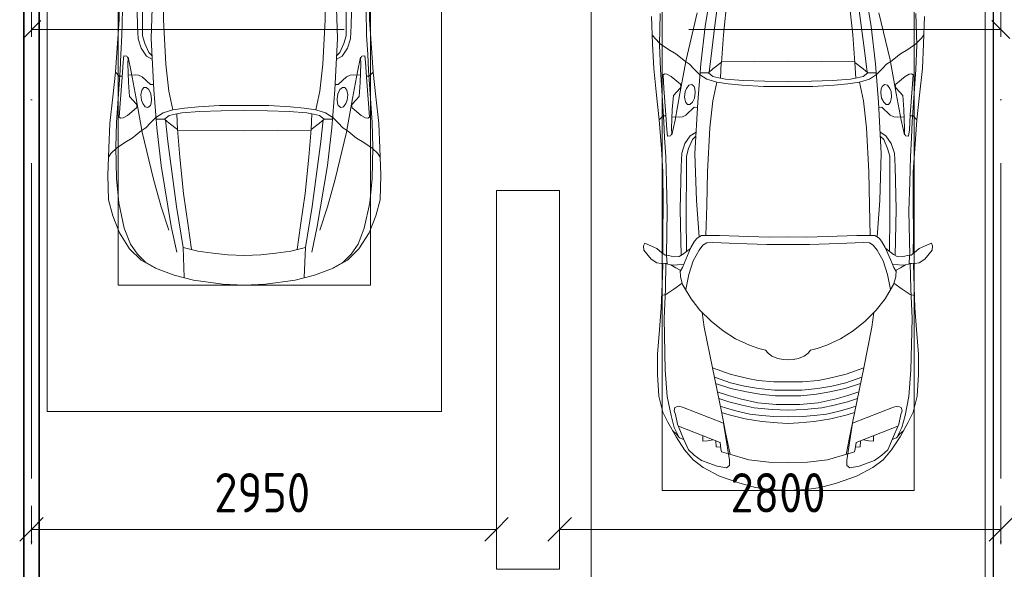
# Model space of a CAD drawing. Header units: millimetres. Extents: x -32229 to 192519, y -13689 to 125138.
# Tile 62 of 183: x 15810 to 22057, y 81350 to 84833. Entities that reach past the tile are written whole.
import ezdxf

# ---------------------------------------------------------------- set-up
doc = ezdxf.new("R2010")
doc.units = ezdxf.units.MM
doc.linetypes.add('ADSK_Осевая', pattern=[2800, 2000, -400, 0, -400])
for name, color, linetype, lineweight in [('A-____-____-DIMS', 7, 'Continuous', 9), ('A-____-____-DIMS-200', 7, 'Continuous', 9), ('A-DETL-GENF-OTLN', 7, 'Continuous', 18), ('C-PRKG-____-OTLN', 7, 'Continuous', 18), ('E-CABL-TRAY-CNTR', 7, 'ADSK_Осевая', 18), ('E-CABL-TRAY-OTLN', 7, 'Continuous', 18), ('S-COLS-____-MCUT', 7, 'Continuous', 40)]:
    doc.layers.add(name, color=color, linetype=linetype, lineweight=lineweight)
doc.layers.add('A-DETL-____-OTLN', color=7, linetype='Continuous', lineweight=9, true_color=0x00a600)
doc.styles.add('GOST Common_4', font='GOST_Common.ttf', dxfattribs={"width": 0.9, "height": 250})
doc.dimstyles.new('ГОСТ_2_5_мм2', dxfattribs={"dimscale": 304.8, "dimtxt": 251.428749, "dimasz": 0.492126, "dimexe": 0.492126, "dimexo": 0.656168, "dimgap": 0.098425, "dimtad": 1, "dimdec": 0, "dimdsep": 46, "dimtxsty": 'GOST Common_4', "dimblk1": 'OBLIQUE', "dimblk2": 'OBLIQUE', "dimsah": 1, "dimcen": 0.09, "dimazin": 2, "dimtfac": 1, "dimtdec": 4, "dimtix": 1, "dimtmove": 0, "dimatfit": 3, "dimfxl": 1, "dimtvp": 1, "dimtolj": 1, "dimtzin": 0, "dimarcsym": 2})

# ---------------------------------------------------------------- blocks, each defined once
blk = doc.blocks.new('АР_Машиноместо - 4900x2400_М__5300х2500_-V32--01 ЭЛ')
at = {"layer": 'A-DETL-GENF-OTLN', "color": 253, "lineweight": 13, "true_color": 0xaaaaaa}
for p, q in [((604.4, -2850.8), (603.5, -2534.3)), ((1895.6, -2850.8), (1896.5, -2534.3)), ((456.1, -2818.3), (456.8, -2613.6)), ((2043.9, -2818.3), (2043.2, -2613.6)), ((667.8, -2638.3), (659.3, -2936)), ((1832.2, -2638.3), (1840.7, -2936)), ((446, -2964.8), (456.1, -2818.3)), ((604.4, -2919.4), (604.4, -2850.8)), ((1895.6, -2919.4), (1895.6, -2850.8)), ((2054, -2964.8), (2043.9, -2818.3)), ((618.7, -2966.7), (604.4, -2919.4)), ((659.3, -2936), (676.4, -3260.1)), ((1840.7, -2936), (1823.6, -3260.1)), ((1881.3, -2966.7), (1895.6, -2919.4)), ((432.8, -3149.3), (446, -2964.8)), ((643.6, -3024.6), (618.7, -2966.7)), ((1856.4, -3024.6), (1881.3, -2966.7)), ((2067.2, -3149.3), (2054, -2964.8)), ((485.6, -3046.1), (480.8, -3085)), ((504.5, -3046.6), (485.6, -3046.1)), ((512.2, -3061.4), (504.5, -3046.6)), ((665.1, -3046.1), (643.6, -3024.6)), ((1834.9, -3046.1), (1856.4, -3024.6)), ((1987.8, -3061.4), (1995.5, -3046.6)), ((1995.5, -3046.6), (2014.4, -3046.1)), ((2014.4, -3046.1), (2019.2, -3085)), ((480.8, -3085), (474.8, -3179.9)), ((510.9, -3094.6), (512.2, -3061.4)), ((515.3, -3213.7), (510.9, -3094.6)), ((1984.7, -3213.7), (1989.1, -3094.6)), ((1989.1, -3094.6), (1987.8, -3061.4)), ((2019.2, -3085), (2025.2, -3179.9)), ((415.7, -3305.9), (432.8, -3149.3)), ((456.9, -3174.2), (432.9, -3148.3)), ((475.2, -3173.5), (456.9, -3174.2)), ((474.8, -3179.9), (462.2, -3347.3)), ((558.4, -3165.4), (513.6, -3168)), ((579.5, -3167.7), (558.4, -3165.4)), ((601.7, -3179.4), (579.5, -3167.7)), ((654.5, -3228.1), (601.7, -3179.4)), ((1845.5, -3228.1), (1898.3, -3179.4)), ((1898.3, -3179.4), (1920.5, -3167.7)), ((1920.5, -3167.7), (1941.6, -3165.4)), ((1941.6, -3165.4), (1986.4, -3168)), ((2024.8, -3173.5), (2043.1, -3174.2)), ((2025.2, -3179.9), (2037.8, -3347.3)), ((2043.1, -3174.2), (2067.1, -3148.3)), ((2084.3, -3305.9), (2067.1, -3148.3)), ((522.2, -3303.2), (515.3, -3213.7)), ((612.1, -3245.7), (599.8, -3262.3)), ((626.8, -3246.1), (612.1, -3245.7)), ((643.2, -3259.9), (626.8, -3246.1)), ((674.6, -3227.6), (654.5, -3228.1)), ((1825.4, -3227.6), (1845.5, -3228.1)), ((1856.8, -3259.9), (1873.2, -3246.1)), ((1873.2, -3246.1), (1887.9, -3245.7)), ((1887.9, -3245.7), (1900.2, -3262.3)), ((1977.8, -3303.2), (1984.7, -3213.7)), ((397.1, -3474.2), (415.7, -3305.9)), ((564.6, -3349.7), (522.2, -3303.2)), ((599.8, -3262.3), (593.6, -3292.5)), ((593.6, -3292.5), (597.1, -3327.4)), ((657.2, -3286.3), (643.2, -3259.9)), ((661.1, -3321.2), (657.2, -3286.3)), ((676.4, -3260.1), (695.7, -3502.8)), ((1823.6, -3260.1), (1804.3, -3502.8)), ((1838.9, -3321.2), (1842.8, -3286.3)), ((1842.8, -3286.3), (1856.8, -3259.9)), ((1900.2, -3262.3), (1906.4, -3292.5)), ((1906.4, -3292.5), (1902.9, -3327.4)), ((1935.4, -3349.7), (1977.8, -3303.2)), ((2102.9, -3474.2), (2084.3, -3305.9)), ((462.2, -3347.3), (456.6, -3434.5)), ((569.7, -3360.7), (564.6, -3349.7)), ((566.8, -3375.1), (569.7, -3360.7)), ((597.1, -3327.4), (605.2, -3346.8)), ((605.2, -3346.8), (620, -3369.3)), ((620, -3369.3), (638.7, -3372.5)), ((638.7, -3372.5), (654.1, -3360.7)), ((654.1, -3360.7), (658.7, -3344.5)), ((658.7, -3344.5), (661.1, -3321.2)), ((1841.3, -3344.5), (1838.9, -3321.2)), ((1845.9, -3360.7), (1841.3, -3344.5)), ((1861.3, -3372.5), (1845.9, -3360.7)), ((1880, -3369.3), (1861.3, -3372.5)), ((1894.8, -3346.8), (1880, -3369.3)), ((1902.9, -3327.4), (1894.8, -3346.8)), ((1930.3, -3360.7), (1935.4, -3349.7)), ((1933.2, -3375.1), (1930.3, -3360.7)), ((2037.8, -3347.3), (2043.4, -3434.5)), ((456.6, -3434.5), (466.2, -3441.1)), ((481.5, -3439.1), (508, -3422.8)), ((508, -3422.8), (566.8, -3375.1)), ((690.2, -3433.7), (654.7, -3470.4)), ((773, -3424.2), (744.1, -3447.2)), ((811.1, -3414.8), (773, -3424.2)), ((853.3, -3407.2), (811.1, -3414.8)), ((825.6, -3512.1), (821, -3413)), ((965.3, -3397.8), (853.3, -3407.2)), ((1102.5, -3394.3), (965.3, -3397.8)), ((1250, -3391.3), (1102.5, -3394.3)), ((1250, -3391.3), (1397.5, -3394.3)), ((1397.5, -3394.3), (1534.7, -3397.8)), ((1534.7, -3397.8), (1646.7, -3407.2)), ((1646.7, -3407.2), (1688.9, -3414.8)), ((1674.4, -3512.1), (1679, -3413)), ((1688.9, -3414.8), (1727, -3424.2)), ((1727, -3424.2), (1755.7, -3447)), ((1809.8, -3433.7), (1845.3, -3470.4)), ((1992, -3422.8), (1933.2, -3375.1)), ((2018.5, -3439.1), (1992, -3422.8)), ((2043.4, -3434.5), (2033.8, -3441.1)), ((390.2, -3630), (397.1, -3474.2)), ((466.2, -3441.1), (481.5, -3439.1)), ((654.7, -3470.4), (624.9, -3501.2)), ((744.1, -3447.2), (691.3, -3447.2)), ((744.3, -3447), (773.2, -3472.4)), ((773.2, -3472.4), (825.6, -3512.1)), ((1726.8, -3472.4), (1674.4, -3512.1)), ((1755.7, -3447), (1726.8, -3472.4)), ((1755.7, -3447.2), (1808.7, -3447.2)), ((1845.3, -3470.4), (1875.1, -3501.2)), ((2033.8, -3441.1), (2018.5, -3439.1)), ((2109.8, -3630), (2102.9, -3474.2)), ((598.3, -3518.6), (537.9, -3567)), ((624.9, -3501.2), (598.3, -3518.6)), ((840.1, -3687.8), (826.6, -3509.6)), ((1250, -3520.1), (827.2, -3517.2)), ((1250, -3520.1), (1672.8, -3517.2)), ((1659.9, -3687.8), (1673.4, -3509.6)), ((1875.1, -3501.2), (1901.7, -3518.6)), ((1901.7, -3518.6), (1962.1, -3567)), ((491.4, -3594.2), (438.6, -3629.8)), ((537.9, -3567), (491.4, -3594.2)), ((1962.1, -3567), (2008.6, -3594.2)), ((2008.6, -3594.2), (2061.4, -3629.8)), ((384, -3802.9), (390.2, -3630)), ((403.8, -3665.5), (388.1, -3688.4)), ((438.6, -3629.8), (403.8, -3665.5)), ((2061.4, -3629.8), (2096.2, -3665.5)), ((2096.2, -3665.5), (2111.9, -3688.4)), ((2116, -3802.9), (2109.8, -3630)), ((863.9, -3917.5), (840.1, -3687.8)), ((1636.1, -3917.5), (1659.9, -3687.8)), ((387.4, -3958.4), (384, -3802.9)), ((2112.6, -3958.4), (2116, -3802.9)), ((893.6, -4121.6), (863.9, -3917.5)), ((1606.4, -4121.6), (1636.1, -3917.5)), ((416.4, -4059.2), (387.4, -3958.4)), ((2083.6, -4059.2), (2112.6, -3958.4)), ((458.6, -4167), (416.4, -4059.2)), ((2041.4, -4167), (2083.6, -4059.2)), ((914, -4272.5), (893.6, -4121.6)), ((1586, -4272.5), (1606.4, -4121.6)), ((522.5, -4267.9), (458.6, -4167)), ((1977.5, -4267.9), (2041.4, -4167)), ((596.3, -4340.6), (522.5, -4267.9)), ((955.5, -4283.9), (861, -4259.4)), ((861.2, -4260.3), (869.3, -4451.1)), ((1050.4, -4297.3), (955.5, -4283.9)), ((1146, -4306.7), (1050.4, -4297.3)), ((1250, -4312), (1146, -4306.7)), ((1250, -4312), (1354, -4306.7)), ((1354, -4306.7), (1449.6, -4297.3)), ((1449.6, -4297.3), (1544.5, -4283.9)), ((1544.5, -4283.9), (1639, -4259.4)), ((1638.8, -4260.3), (1630.7, -4451.1)), ((1903.7, -4340.6), (1977.5, -4267.9)), ((686, -4391.6), (596.3, -4340.6)), ((1814, -4391.6), (1903.7, -4340.6)), ((804.4, -4436.7), (686, -4391.6)), ((1695.6, -4436.7), (1814, -4391.6)), ((927, -4466.6), (804.4, -4436.7)), ((1114.6, -4493), (927, -4466.6)), ((1250, -4500), (1114.6, -4493)), ((1250, -4500), (1385.4, -4493)), ((1385.4, -4493), (1573, -4466.6)), ((1573, -4466.6), (1695.6, -4436.7))]:
    blk.add_line(p, q, dxfattribs=at)
at = {"layer": 'A-DETL-GENF-OTLN', "color": 254, "lineweight": 13, "true_color": 0xd4d4d4}
for p, q in [((564.4, -2580.5), (571.6, -2853.3)), ((733.8, -2606.7), (737.8, -2818.3)), ((1766.2, -2606.7), (1762.2, -2818.3)), ((1935.6, -2580.5), (1928.4, -2853.3)), ((473.9, -2913.7), (477.8, -2754.7)), ((2026.1, -2913.7), (2022.2, -2754.7)), ((571.6, -2853.3), (575.7, -2937.4)), ((737.8, -2818.3), (752.8, -3099)), ((1762.2, -2818.3), (1747.2, -3099)), ((1928.4, -2853.3), (1924.3, -2937.4)), ((466.3, -3036.3), (473.9, -2913.7)), ((2033.7, -3036.3), (2026.1, -2913.7)), ((575.7, -2937.4), (595.2, -2997.9)), ((595.2, -2997.9), (629, -3048.1)), ((1904.8, -2997.9), (1871, -3048.1)), ((1924.3, -2937.4), (1904.8, -2997.9)), ((462, -3136.6), (466.3, -3036.3)), ((512.5, -3053.2), (532.7, -3145.9)), ((629, -3048.1), (666.7, -3069.7)), ((1871, -3048.1), (1833.3, -3069.7)), ((1987.5, -3053.2), (1967.3, -3145.9)), ((2038, -3136.6), (2033.7, -3036.3)), ((752.8, -3099), (771.7, -3268.5)), ((1747.2, -3099), (1728.3, -3268.5)), ((439.5, -3468.5), (462, -3136.6)), ((532.7, -3145.9), (564, -3316.2)), ((1967.3, -3145.9), (1936, -3316.2)), ((2060.5, -3468.5), (2038, -3136.6)), ((771.7, -3268.5), (797.1, -3388.2)), ((1728.3, -3268.5), (1702.9, -3388.2)), ((564, -3316.2), (602.3, -3530.2)), ((957.1, -3368.9), (870, -3377.1)), ((1093.5, -3360.7), (957.1, -3368.9)), ((1250, -3360.7), (1093.5, -3360.7)), ((1250, -3360.7), (1406.5, -3360.7)), ((1406.5, -3360.7), (1542.9, -3368.9)), ((1542.9, -3368.9), (1630, -3377.1)), ((1936, -3316.2), (1897.7, -3530.2)), ((734.6, -3405.8), (688.5, -3435.5)), ((797.1, -3388.2), (734.6, -3405.8)), ((870, -3377.1), (797.1, -3388.2)), ((1630, -3377.1), (1702.9, -3388.2)), ((1702.9, -3388.2), (1765.4, -3405.8)), ((1765.4, -3405.8), (1811.5, -3435.5)), ((434.2, -3623.7), (439.5, -3468.5)), ((749.1, -3450.8), (765.5, -3589.1)), ((1750.9, -3450.8), (1734.5, -3589.1)), ((2065.8, -3623.7), (2060.5, -3468.5)), ((602.3, -3530.2), (673.6, -3827.1)), ((695.7, -3502.8), (723.2, -3741.5)), ((1804.3, -3502.8), (1776.8, -3741.5)), ((1897.7, -3530.2), (1826.4, -3827.1)), ((765.5, -3589.1), (785.7, -3746.6)), ((1734.5, -3589.1), (1714.3, -3746.6)), ((438.6, -3823.4), (434.2, -3623.7)), ((2061.4, -3823.4), (2065.8, -3623.7)), ((723.2, -3741.5), (786.9, -4128.3)), ((785.7, -3746.6), (819.4, -4000.8)), ((1714.3, -3746.6), (1680.6, -4000.8)), ((1776.8, -3741.5), (1713.1, -4128.3)), ((454.7, -3976.8), (438.6, -3823.4)), ((673.6, -3827.1), (722.7, -4001.8)), ((1826.4, -3827.1), (1777.3, -4001.8)), ((2045.3, -3976.8), (2061.4, -3823.4)), ((488.6, -4138.1), (454.7, -3976.8)), ((2011.4, -4138.1), (2045.3, -3976.8)), ((722.7, -4001.8), (771.7, -4149.8)), ((819.4, -4000.8), (849, -4182.8)), ((1680.6, -4000.8), (1651, -4182.8)), ((1777.3, -4001.8), (1728.3, -4149.8)), ((527.8, -4239.8), (488.6, -4138.1)), ((786.9, -4128.3), (821.1, -4289.8)), ((849, -4182.8), (861.2, -4260.3)), ((1651, -4182.8), (1638.8, -4260.3)), ((1713.1, -4128.3), (1678.9, -4289.8)), ((1972.2, -4239.8), (2011.4, -4138.1)), ((571.5, -4303.1), (527.8, -4239.8)), ((1928.5, -4303.1), (1972.2, -4239.8)), ((625, -4354.8), (571.5, -4303.1)), ((1875, -4354.8), (1928.5, -4303.1)), ((696.3, -4395.8), (625, -4354.8)), ((1803.7, -4395.8), (1875, -4354.8))]:
    blk.add_line(p, q, dxfattribs=at)
at = {"layer": 'C-PRKG-____-OTLN', "color": 253, "lineweight": 13, "true_color": 0xaaaaaa}
for p, q in [((0, 0), (0, -5300)), ((2500, 0), (2500, -5300)), ((450, -800), (450, -4500)), ((2050, -800), (2050, -4500)), ((450, -4500), (2050, -4500)), ((2500, -5300), (0, -5300))]:
    blk.add_line(p, q, dxfattribs=at)
blk = doc.blocks.new('АР_Машиноместо - 4900x2400_М__5300х2500_-V125--01 ЭЛ')
at = {"layer": 'A-DETL-GENF-OTLN', "color": 254, "lineweight": 13, "true_color": 0xd4d4d4}
for p, q in [((723.2, 3741.5), (786.9, 4128.3)), ((1776.8, 3741.5), (1713.1, 4128.3)), ((785.7, 3746.6), (819.4, 4000.8)), ((1714.3, 3746.6), (1680.6, 4000.8)), ((438.6, 3823.4), (434.2, 3623.7)), ((602.3, 3530.2), (673.6, 3827.1)), ((1897.7, 3530.2), (1826.4, 3827.1)), ((2061.4, 3823.4), (2065.8, 3623.7)), ((695.7, 3502.8), (723.2, 3741.5)), ((765.5, 3589.1), (785.7, 3746.6)), ((1734.5, 3589.1), (1714.3, 3746.6)), ((1804.3, 3502.8), (1776.8, 3741.5)), ((434.2, 3623.7), (439.5, 3468.5)), ((2065.8, 3623.7), (2060.5, 3468.5)), ((749.1, 3450.8), (765.5, 3589.1)), ((1750.9, 3450.8), (1734.5, 3589.1)), ((564, 3316.2), (602.3, 3530.2)), ((1936, 3316.2), (1897.7, 3530.2)), ((439.5, 3468.5), (462, 3136.6)), ((2060.5, 3468.5), (2038, 3136.6)), ((734.6, 3405.8), (688.5, 3435.5)), ((797.1, 3388.2), (734.6, 3405.8)), ((771.7, 3268.5), (797.1, 3388.2)), ((870, 3377.1), (797.1, 3388.2)), ((957.1, 3368.9), (870, 3377.1)), ((1542.9, 3368.9), (1630, 3377.1)), ((1630, 3377.1), (1702.9, 3388.2)), ((1702.9, 3388.2), (1765.4, 3405.8)), ((1728.3, 3268.5), (1702.9, 3388.2)), ((1765.4, 3405.8), (1811.5, 3435.5)), ((532.7, 3145.9), (564, 3316.2)), ((1093.5, 3360.7), (957.1, 3368.9)), ((1250, 3360.7), (1093.5, 3360.7)), ((1250, 3360.7), (1406.5, 3360.7)), ((1406.5, 3360.7), (1542.9, 3368.9)), ((1967.3, 3145.9), (1936, 3316.2)), ((752.8, 3099), (771.7, 3268.5)), ((1747.2, 3099), (1728.3, 3268.5)), ((462, 3136.6), (466.3, 3036.3)), ((512.5, 3053.2), (532.7, 3145.9)), ((1987.5, 3053.2), (1967.3, 3145.9)), ((2038, 3136.6), (2033.7, 3036.3)), ((629, 3048.1), (666.7, 3069.7)), ((737.8, 2818.3), (752.8, 3099)), ((1762.2, 2818.3), (1747.2, 3099)), ((1871, 3048.1), (1833.3, 3069.7)), ((466.3, 3036.3), (473.9, 2913.7)), ((595.2, 2997.9), (629, 3048.1)), ((1904.8, 2997.9), (1871, 3048.1)), ((2033.7, 3036.3), (2026.1, 2913.7)), ((571.6, 2853.3), (575.7, 2937.4)), ((575.7, 2937.4), (595.2, 2997.9)), ((1924.3, 2937.4), (1904.8, 2997.9)), ((1928.4, 2853.3), (1924.3, 2937.4)), ((473.9, 2913.7), (477.8, 2754.7)), ((2026.1, 2913.7), (2022.2, 2754.7)), ((564.4, 2580.5), (571.6, 2853.3)), ((733.8, 2606.7), (737.8, 2818.3)), ((1766.2, 2606.7), (1762.2, 2818.3)), ((1935.6, 2580.5), (1928.4, 2853.3)), ((477.8, 2754.7), (483.3, 2571.4)), ((2022.2, 2754.7), (2016.7, 2571.4)), ((483.3, 2571.4), (478, 2290)), ((570.6, 2291.4), (564.4, 2580.5)), ((728.4, 2415.7), (733.8, 2606.7)), ((1771.6, 2415.7), (1766.2, 2606.7)), ((1929.4, 2291.4), (1935.6, 2580.5)), ((2016.7, 2571.4), (2022, 2290)), ((471.8, 2077.7), (474.5, 2239.3)), ((2028.2, 2077.7), (2025.5, 2239.3)), ((462.8, 1889.5), (471.8, 2077.7)), ((2037.2, 1889.5), (2028.2, 2077.7)), ((470.9, 1561.4), (462.8, 1889.5)), ((2029.1, 1561.4), (2037.2, 1889.5)), ((483.4, 1395.6), (470.9, 1561.4)), ((2016.6, 1395.6), (2029.1, 1561.4)), ((507.4, 1274.3), (483.4, 1395.6)), ((1992.6, 1274.3), (2016.6, 1395.6)), ((527.9, 1198.6), (507.4, 1274.3)), ((1972.1, 1198.6), (1992.6, 1274.3)), ((561.7, 1132.1), (527.9, 1198.6)), ((818.8, 1102.9), (554, 1208.1)), ((1681.2, 1102.9), (1946, 1208.1)), ((1938.3, 1132.1), (1972.1, 1198.6)), ((709.1, 1112.7), (708.2, 1146.9)), ((1790.9, 1112.7), (1791.8, 1146.9)), ((737.7, 1113.6), (709.1, 1112.7)), ((772.6, 1121.3), (737.7, 1113.6)), ((792.9, 1076.2), (791.2, 1114.5)), ((823.3, 1074.4), (792.9, 1076.2)), ((824.1, 1063.7), (818.8, 1102.9)), ((827.7, 1045), (824.1, 1063.7)), ((1672.3, 1045), (1675.9, 1063.7)), ((1675.9, 1063.7), (1681.2, 1102.9)), ((1676.7, 1074.4), (1707.1, 1076.2)), ((1707.1, 1076.2), (1708.8, 1114.5)), ((1727.4, 1121.3), (1762.3, 1113.6)), ((1762.3, 1113.6), (1790.9, 1112.7)), ((871.3, 1031.9), (827.7, 1045)), ((1628.7, 1031.9), (1672.3, 1045))]:
    blk.add_line(p, q, dxfattribs=at)
at = {"layer": 'A-DETL-GENF-OTLN', "color": 253, "lineweight": 13, "true_color": 0xaaaaaa}
for p, q in [((863.9, 3917.5), (840.1, 3687.8)), ((1636.1, 3917.5), (1659.9, 3687.8)), ((384, 3802.9), (390.2, 3630)), ((2116, 3802.9), (2109.8, 3630)), ((403.8, 3665.5), (388.1, 3688.4)), ((840.1, 3687.8), (826.6, 3509.6)), ((1659.9, 3687.8), (1673.4, 3509.6)), ((2096.2, 3665.5), (2111.9, 3688.4)), ((390.2, 3630), (397.1, 3474.2)), ((438.6, 3629.8), (403.8, 3665.5)), ((491.4, 3594.2), (438.6, 3629.8)), ((2008.6, 3594.2), (2061.4, 3629.8)), ((2061.4, 3629.8), (2096.2, 3665.5)), ((2109.8, 3630), (2102.9, 3474.2)), ((537.9, 3567), (491.4, 3594.2)), ((598.3, 3518.6), (537.9, 3567)), ((1901.7, 3518.6), (1962.1, 3567)), ((1962.1, 3567), (2008.6, 3594.2)), ((624.9, 3501.2), (598.3, 3518.6)), ((654.7, 3470.4), (624.9, 3501.2)), ((676.4, 3260.1), (695.7, 3502.8)), ((773.2, 3472.4), (825.6, 3512.1)), ((825.6, 3512.1), (821, 3413)), ((1250, 3520.1), (827.2, 3517.2)), ((1250, 3520.1), (1672.8, 3517.2)), ((1674.4, 3512.1), (1679, 3413)), ((1726.8, 3472.4), (1674.4, 3512.1)), ((1823.6, 3260.1), (1804.3, 3502.8)), ((1845.3, 3470.4), (1875.1, 3501.2)), ((1875.1, 3501.2), (1901.7, 3518.6)), ((397.1, 3474.2), (415.7, 3305.9)), ((456.6, 3434.5), (466.2, 3441.1)), ((466.2, 3441.1), (481.5, 3439.1)), ((481.5, 3439.1), (508, 3422.8)), ((690.2, 3433.7), (654.7, 3470.4)), ((744.1, 3447.2), (691.3, 3447.2)), ((773, 3424.2), (744.1, 3447.2)), ((744.3, 3447), (773.2, 3472.4)), ((1755.7, 3447), (1726.8, 3472.4)), ((1727, 3424.2), (1755.7, 3447)), ((1755.7, 3447.2), (1808.7, 3447.2)), ((1809.8, 3433.7), (1845.3, 3470.4)), ((2018.5, 3439.1), (1992, 3422.8)), ((2033.8, 3441.1), (2018.5, 3439.1)), ((2043.4, 3434.5), (2033.8, 3441.1)), ((2102.9, 3474.2), (2084.3, 3305.9)), ((462.2, 3347.3), (456.6, 3434.5)), ((508, 3422.8), (566.8, 3375.1)), ((566.8, 3375.1), (569.7, 3360.7)), ((811.1, 3414.8), (773, 3424.2)), ((853.3, 3407.2), (811.1, 3414.8)), ((965.3, 3397.8), (853.3, 3407.2)), ((1102.5, 3394.3), (965.3, 3397.8)), ((1250, 3391.3), (1102.5, 3394.3)), ((1250, 3391.3), (1397.5, 3394.3)), ((1397.5, 3394.3), (1534.7, 3397.8)), ((1534.7, 3397.8), (1646.7, 3407.2)), ((1646.7, 3407.2), (1688.9, 3414.8)), ((1688.9, 3414.8), (1727, 3424.2)), ((1933.2, 3375.1), (1930.3, 3360.7)), ((1992, 3422.8), (1933.2, 3375.1)), ((2037.8, 3347.3), (2043.4, 3434.5)), ((474.8, 3179.9), (462.2, 3347.3)), ((564.6, 3349.7), (522.2, 3303.2)), ((569.7, 3360.7), (564.6, 3349.7)), ((593.6, 3292.5), (597.1, 3327.4)), ((597.1, 3327.4), (605.2, 3346.8)), ((605.2, 3346.8), (620, 3369.3)), ((620, 3369.3), (638.7, 3372.5)), ((638.7, 3372.5), (654.1, 3360.7)), ((654.1, 3360.7), (658.7, 3344.5)), ((661.1, 3321.2), (657.2, 3286.3)), ((658.7, 3344.5), (661.1, 3321.2)), ((1841.3, 3344.5), (1838.9, 3321.2)), ((1838.9, 3321.2), (1842.8, 3286.3)), ((1845.9, 3360.7), (1841.3, 3344.5)), ((1861.3, 3372.5), (1845.9, 3360.7)), ((1880, 3369.3), (1861.3, 3372.5)), ((1894.8, 3346.8), (1880, 3369.3)), ((1902.9, 3327.4), (1894.8, 3346.8)), ((1906.4, 3292.5), (1902.9, 3327.4)), ((1930.3, 3360.7), (1935.4, 3349.7)), ((1935.4, 3349.7), (1977.8, 3303.2)), ((2025.2, 3179.9), (2037.8, 3347.3)), ((415.7, 3305.9), (432.8, 3149.3)), ((522.2, 3303.2), (515.3, 3213.7)), ((599.8, 3262.3), (593.6, 3292.5)), ((612.1, 3245.7), (599.8, 3262.3)), ((643.2, 3259.9), (626.8, 3246.1)), ((657.2, 3286.3), (643.2, 3259.9)), ((659.3, 2936), (676.4, 3260.1)), ((1840.7, 2936), (1823.6, 3260.1)), ((1842.8, 3286.3), (1856.8, 3259.9)), ((1856.8, 3259.9), (1873.2, 3246.1)), ((1887.9, 3245.7), (1900.2, 3262.3)), ((1900.2, 3262.3), (1906.4, 3292.5)), ((1977.8, 3303.2), (1984.7, 3213.7)), ((2084.3, 3305.9), (2067.1, 3148.3)), ((515.3, 3213.7), (510.9, 3094.6)), ((654.5, 3228.1), (601.7, 3179.4)), ((626.8, 3246.1), (612.1, 3245.7)), ((674.6, 3227.6), (654.5, 3228.1)), ((1825.4, 3227.6), (1845.5, 3228.1)), ((1845.5, 3228.1), (1898.3, 3179.4)), ((1873.2, 3246.1), (1887.9, 3245.7)), ((1984.7, 3213.7), (1989.1, 3094.6)), ((432.8, 3149.3), (446, 2964.8)), ((456.9, 3174.2), (432.9, 3148.3)), ((475.2, 3173.5), (456.9, 3174.2)), ((480.8, 3085), (474.8, 3179.9)), ((558.4, 3165.4), (513.6, 3168)), ((579.5, 3167.7), (558.4, 3165.4)), ((601.7, 3179.4), (579.5, 3167.7)), ((1898.3, 3179.4), (1920.5, 3167.7)), ((1920.5, 3167.7), (1941.6, 3165.4)), ((1941.6, 3165.4), (1986.4, 3168)), ((2019.2, 3085), (2025.2, 3179.9)), ((2024.8, 3173.5), (2043.1, 3174.2)), ((2043.1, 3174.2), (2067.1, 3148.3)), ((2067.2, 3149.3), (2054, 2964.8)), ((485.6, 3046.1), (480.8, 3085)), ((512.2, 3061.4), (504.5, 3046.6)), ((510.9, 3094.6), (512.2, 3061.4)), ((1989.1, 3094.6), (1987.8, 3061.4)), ((1987.8, 3061.4), (1995.5, 3046.6)), ((2014.4, 3046.1), (2019.2, 3085)), ((504.5, 3046.6), (485.6, 3046.1)), ((643.6, 3024.6), (618.7, 2966.7)), ((665.1, 3046.1), (643.6, 3024.6)), ((1834.9, 3046.1), (1856.4, 3024.6)), ((1856.4, 3024.6), (1881.3, 2966.7)), ((1995.5, 3046.6), (2014.4, 3046.1)), ((446, 2964.8), (456.1, 2818.3)), ((618.7, 2966.7), (604.4, 2919.4)), ((1881.3, 2966.7), (1895.6, 2919.4)), ((2054, 2964.8), (2043.9, 2818.3)), ((604.4, 2919.4), (604.4, 2850.8)), ((667.8, 2638.3), (659.3, 2936)), ((1832.2, 2638.3), (1840.7, 2936)), ((1895.6, 2919.4), (1895.6, 2850.8)), ((456.1, 2818.3), (456.8, 2613.6)), ((604.4, 2850.8), (603.5, 2534.3)), ((1895.6, 2850.8), (1896.5, 2534.3)), ((2043.9, 2818.3), (2043.2, 2613.6)), ((684.8, 2406.5), (667.8, 2638.3)), ((1815.2, 2406.5), (1832.2, 2638.3)), ((456.8, 2613.6), (454.5, 2423.6)), ((2043.2, 2613.6), (2045.5, 2423.6)), ((603.5, 2534.3), (606.1, 2314.9)), ((1896.5, 2534.3), (1893.9, 2314.9)), ((454.5, 2423.6), (456, 2301.1)), ((656.7, 2380.3), (633.8, 2340.5)), ((672.8, 2399.7), (656.7, 2380.3)), ((700.6, 2415.4), (672.8, 2399.7)), ((813.8, 2416.7), (700.6, 2415.4)), ((999.2, 2409.3), (813.8, 2416.7)), ((1132.7, 2404.6), (999.2, 2409.3)), ((1250, 2406.6), (1132.7, 2404.6)), ((1250, 2406.6), (1367.3, 2404.6)), ((1367.3, 2404.6), (1500.8, 2409.3)), ((1500.8, 2409.3), (1686.2, 2416.7)), ((1686.2, 2416.7), (1799.4, 2415.4)), ((1799.4, 2415.4), (1827.2, 2399.7)), ((1827.2, 2399.7), (1843.3, 2380.3)), ((1843.3, 2380.3), (1866.2, 2340.5)), ((2045.5, 2423.6), (2044, 2301.1)), ((341.2, 2366.2), (333.1, 2350.6)), ((333.1, 2350.6), (335.2, 2322.3)), ((335.2, 2322.3), (381.7, 2266.4)), ((384.4, 2347.9), (341.2, 2366.2)), ((417.4, 2333.8), (384.4, 2347.9)), ((449.8, 2306.1), (417.4, 2333.8)), ((630.6, 2332.9), (580.6, 2296)), ((633.8, 2340.5), (600.8, 2263)), ((685.1, 2322.3), (647.3, 2254.2)), ((710, 2355.4), (685.1, 2322.3)), ((734.3, 2368.8), (710, 2355.4)), ((772.7, 2371.5), (734.3, 2368.8)), ((929.1, 2364.1), (772.7, 2371.5)), ((1115.2, 2358.7), (929.1, 2364.1)), ((1250, 2357.8), (1115.2, 2358.7)), ((1250, 2357.8), (1384.8, 2358.7)), ((1384.8, 2358.7), (1570.9, 2364.1)), ((1570.9, 2364.1), (1727.3, 2371.5)), ((1727.3, 2371.5), (1765.7, 2368.8)), ((1765.7, 2368.8), (1790, 2355.4)), ((1790, 2355.4), (1814.9, 2322.3)), ((1814.9, 2322.3), (1852.7, 2254.2)), ((1866.2, 2340.5), (1899.2, 2263)), ((1869.4, 2332.9), (1919.4, 2296)), ((2050.2, 2306.1), (2082.6, 2333.8)), ((2082.6, 2333.8), (2115.6, 2347.9)), ((2115.6, 2347.9), (2158.8, 2366.2)), ((2164.8, 2322.3), (2118.3, 2266.4)), ((2158.8, 2366.2), (2166.9, 2350.6)), ((2166.9, 2350.6), (2164.8, 2322.3)), ((381.7, 2266.4), (417.4, 2243.4)), ((470, 2290), (449.8, 2306.1)), ((493.6, 2288.6), (470, 2290)), ((482, 2235.6), (479.1, 2288.7)), ((523.3, 2281.2), (493.6, 2288.6)), ((559, 2282.6), (523.3, 2281.2)), ((580.6, 2296), (559, 2282.6)), ((600.8, 2263), (579.9, 2213.8)), ((647.3, 2254.2), (619.7, 2168.6)), ((1852.7, 2254.2), (1880.3, 2168.6)), ((1899.2, 2263), (1920.1, 2213.8)), ((1919.4, 2296), (1941, 2282.6)), ((1941, 2282.6), (1976.7, 2281.2)), ((1976.7, 2281.2), (2006.4, 2288.6)), ((2006.4, 2288.6), (2030, 2290)), ((2018, 2235.6), (2020.9, 2288.7)), ((2030, 2290), (2050.2, 2306.1)), ((2118.3, 2266.4), (2082.6, 2243.4)), ((417.4, 2243.4), (445.1, 2238.7)), ((445.1, 2238.7), (481.8, 2239.5)), ((453, 2159.1), (455, 2238.9)), ((505.1, 2230), (467.5, 2239.2)), ((536.7, 2211.8), (505.1, 2230)), ((586.6, 2231.3), (510.1, 2227.1)), ((564.3, 2195.4), (536.7, 2211.8)), ((567.1, 2153.8), (564.3, 2195.4)), ((579.9, 2213.8), (564.9, 2186.5)), ((1913.4, 2231.3), (1989.9, 2227.1)), ((1920.1, 2213.8), (1935.1, 2186.5)), ((1932.9, 2153.8), (1935.7, 2195.4)), ((1935.7, 2195.4), (1963.3, 2211.8)), ((1963.3, 2211.8), (1994.9, 2230)), ((1994.9, 2230), (2032.5, 2239.2)), ((2054.9, 2238.7), (2018.2, 2239.5)), ((2047, 2159.1), (2045, 2238.9)), ((2082.6, 2243.4), (2054.9, 2238.7)), ((444.9, 1956.8), (453, 2159.1)), ((580.7, 2105.7), (567.1, 2153.8)), ((619.7, 2168.6), (600.3, 2072.7)), ((1880.3, 2168.6), (1899.7, 2072.7)), ((1919.3, 2105.7), (1932.9, 2153.8)), ((2055.1, 1956.8), (2047, 2159.1)), ((525.5, 2074.6), (475.1, 2041)), ((578.8, 2112.6), (525.5, 2074.6)), ((634.6, 2015), (580.7, 2105.7)), ((1865.4, 2015), (1919.3, 2105.7)), ((1921.2, 2112.6), (1974.5, 2074.6)), ((1974.5, 2074.6), (2024.9, 2041)), ((475.1, 2041), (447.5, 2034.4)), ((690.7, 1941.6), (634.6, 2015)), ((1809.3, 1941.6), (1865.4, 2015)), ((2024.9, 2041), (2052.5, 2034.4)), ((434.8, 1820.7), (444.9, 1956.8)), ((761.1, 1871.7), (690.7, 1941.6)), ((1738.9, 1871.7), (1809.3, 1941.6)), ((2065.2, 1820.7), (2055.1, 1956.8)), ((718.3, 1834.2), (705.7, 1926.7)), ((1781.7, 1834.2), (1794.3, 1926.7)), ((422, 1662.9), (434.8, 1820.7)), ((770, 1576.5), (718.3, 1834.2)), ((837.5, 1812.1), (761.1, 1871.7)), ((917, 1761.1), (837.5, 1812.1)), ((1583, 1761.1), (1662.5, 1812.1)), ((1662.5, 1812.1), (1738.9, 1871.7)), ((1730, 1576.5), (1781.7, 1834.2)), ((2078, 1662.9), (2065.2, 1820.7)), ((1004.2, 1721.4), (917, 1761.1)), ((1495.8, 1721.4), (1583, 1761.1)), ((1064.9, 1700.5), (1004.2, 1721.4)), ((1107.2, 1689.8), (1064.9, 1700.5)), ((1123.5, 1670.9), (1107.2, 1689.8)), ((1376.5, 1670.9), (1392.8, 1689.8)), ((1392.8, 1689.8), (1435.1, 1700.5)), ((1435.1, 1700.5), (1495.8, 1721.4)), ((422, 1534.1), (422, 1662.9)), ((1147.5, 1650.5), (1123.5, 1670.9)), ((1184.7, 1635.7), (1147.5, 1650.5)), ((1217.8, 1629.1), (1184.7, 1635.7)), ((1217.8, 1629.1), (1250, 1626.8)), ((1282.2, 1629.1), (1250, 1626.8)), ((1282.2, 1629.1), (1315.3, 1635.7)), ((1315.3, 1635.7), (1352.5, 1650.5)), ((1352.5, 1650.5), (1376.5, 1670.9)), ((2078, 1534.1), (2078, 1662.9)), ((826.8, 1300.9), (770, 1576.5)), ((881.7, 1536.4), (770, 1576.5)), ((1618.3, 1536.4), (1730, 1576.5)), ((1673.2, 1300.9), (1730, 1576.5)), ((430.8, 1396.6), (422, 1534.1)), ((884.3, 1480.8), (782, 1518.1)), ((994.9, 1509.3), (881.7, 1536.4)), ((1060, 1496.1), (994.9, 1509.3)), ((1440, 1496.1), (1505.1, 1509.3)), ((1505.1, 1509.3), (1618.3, 1536.4)), ((1615.7, 1480.8), (1718, 1518.1)), ((2069.2, 1396.6), (2078, 1534.1)), ((887, 1446.5), (790.4, 1477.3)), ((973.4, 1459.7), (884.3, 1480.8)), ((986.2, 1425.6), (887, 1446.5)), ((1061.9, 1445.7), (973.4, 1459.7)), ((1159.3, 1489.1), (1060, 1496.1)), ((1163.9, 1435.1), (1061.9, 1445.7)), ((1250, 1488.3), (1159.3, 1489.1)), ((1250, 1488.3), (1340.7, 1489.1)), ((1336.1, 1435.1), (1438.1, 1445.7)), ((1340.7, 1489.1), (1440, 1496.1)), ((1438.1, 1445.7), (1526.6, 1459.7)), ((1513.8, 1425.6), (1613, 1446.5)), ((1526.6, 1459.7), (1615.7, 1480.8)), ((1613, 1446.5), (1709.6, 1477.3)), ((455.7, 1296.1), (430.8, 1396.6)), ((871.4, 1401.1), (800.5, 1424.6)), ((873.8, 1361.2), (809.9, 1383.1)), ((945.3, 1380.6), (871.4, 1401.1)), ((1059, 1354.8), (945.3, 1380.6)), ((1070, 1410.4), (986.2, 1425.6)), ((1168.3, 1399.8), (1070, 1410.4)), ((1250, 1435.1), (1163.9, 1435.1)), ((1250, 1400.1), (1168.3, 1399.8)), ((1250, 1435.1), (1336.1, 1435.1)), ((1250, 1400.1), (1331.7, 1399.8)), ((1331.7, 1399.8), (1430, 1410.4)), ((1430, 1410.4), (1513.8, 1425.6)), ((1441, 1354.8), (1554.7, 1380.6)), ((1554.7, 1380.6), (1628.6, 1401.1)), ((1626.2, 1361.2), (1690.1, 1383.1)), ((1628.6, 1401.1), (1699.5, 1424.6)), ((2044.3, 1296.1), (2069.2, 1396.6)), ((527.2, 1305.2), (531.8, 1326)), ((531.8, 1326), (554.4, 1333.3)), ((554.4, 1333.3), (580.7, 1327.1)), ((580.7, 1327.1), (841.1, 1225.9)), ((859.1, 1321.2), (819.9, 1334.4)), ((925.2, 1301.6), (859.1, 1321.2)), ((958.3, 1341.1), (873.8, 1361.2)), ((1035, 1323.2), (958.3, 1341.1)), ((1148.3, 1312.4), (1035, 1323.2)), ((1174.5, 1344.2), (1059, 1354.8)), ((1250, 1309.3), (1148.3, 1312.4)), ((1250, 1344.9), (1174.5, 1344.2)), ((1250, 1344.9), (1325.5, 1344.2)), ((1250, 1309.3), (1351.7, 1312.4)), ((1325.5, 1344.2), (1441, 1354.8)), ((1351.7, 1312.4), (1465, 1323.2)), ((1465, 1323.2), (1541.7, 1341.1)), ((1541.7, 1341.1), (1626.2, 1361.2)), ((1574.8, 1301.6), (1640.9, 1321.2)), ((1640.9, 1321.2), (1680.1, 1334.4)), ((1919.3, 1327.1), (1658.9, 1225.9)), ((1945.6, 1333.3), (1919.3, 1327.1)), ((1968.2, 1326), (1945.6, 1333.3)), ((1972.8, 1305.2), (1968.2, 1326)), ((487.4, 1232.1), (455.7, 1296.1)), ((535, 1280.6), (527.2, 1305.2)), ((548.2, 1220.1), (535, 1280.6)), ((853.8, 1167.4), (826.8, 1300.9)), ((876.3, 1278.7), (828.3, 1293.7)), ((978.6, 1254.6), (876.3, 1278.7)), ((1007.1, 1283.7), (925.2, 1301.6)), ((1084.1, 1236), (978.6, 1254.6)), ((1083.6, 1274.6), (1007.1, 1283.7)), ((1159.1, 1267.9), (1083.6, 1274.6)), ((1250, 1266.6), (1159.1, 1267.9)), ((1250, 1266.6), (1340.9, 1267.9)), ((1340.9, 1267.9), (1416.4, 1274.6)), ((1415.9, 1236), (1521.4, 1254.6)), ((1416.4, 1274.6), (1492.9, 1283.7)), ((1492.9, 1283.7), (1574.8, 1301.6)), ((1521.4, 1254.6), (1623.7, 1278.7)), ((1623.7, 1278.7), (1671.7, 1293.7)), ((1646.2, 1167.4), (1673.2, 1300.9)), ((1951.8, 1220.1), (1965, 1280.6)), ((1965, 1280.6), (1972.8, 1305.2)), ((2012.6, 1232.1), (2044.3, 1296.1)), ((539.3, 1140.4), (487.4, 1232.1)), ((586.9, 1126.3), (548.2, 1220.1)), ((841.1, 1225.9), (877.7, 991.4)), ((1182.5, 1227.5), (1084.1, 1236)), ((1250, 1223.7), (1182.5, 1227.5)), ((1250, 1223.7), (1317.5, 1227.5)), ((1317.5, 1227.5), (1415.9, 1236)), ((1658.9, 1225.9), (1622.3, 991.4)), ((1913.1, 1126.3), (1951.8, 1220.1)), ((1960.7, 1140.4), (2012.6, 1232.1)), ((540.4, 1159.6), (516.2, 1180.5)), ((593.2, 1056.8), (539.3, 1140.4)), ((561.3, 1132.6), (540.4, 1159.6)), ((589, 1121.6), (561.3, 1132.6)), ((617.9, 1057.3), (586.9, 1126.3)), ((882.6, 1027.5), (853.8, 1167.4)), ((1617.4, 1027.5), (1646.2, 1167.4)), ((1882.1, 1057.3), (1913.1, 1126.3)), ((1906.8, 1056.8), (1960.7, 1140.4)), ((1911, 1121.6), (1938.7, 1132.6)), ((1938.7, 1132.6), (1959.6, 1159.6)), ((1959.6, 1159.6), (1983.8, 1180.5)), ((647.2, 992.8), (593.2, 1056.8)), ((654.7, 1024.4), (617.9, 1057.3)), ((700.9, 989.1), (655, 1024.3)), ((1000.2, 994.5), (871.4, 1031.3)), ((1499.8, 994.5), (1628.6, 1031.3)), ((1799.1, 989.1), (1845, 1024.3)), ((1845.3, 1024.4), (1882.1, 1057.3)), ((1852.8, 992.8), (1906.8, 1056.8)), ((711.9, 946.2), (647.2, 992.8)), ((800.1, 952.6), (700.9, 989.1)), ((815.8, 891), (711.9, 946.2)), ((859, 944.1), (800.1, 952.6)), ((877.7, 958.9), (859, 944.1)), ((877.7, 991.4), (877.7, 958.9)), ((1127.4, 979.8), (1000.2, 994.5)), ((1250, 977.6), (1127.4, 979.8)), ((1250, 977.6), (1372.6, 979.8)), ((1372.6, 979.8), (1499.8, 994.5)), ((1622.3, 991.4), (1622.3, 958.9)), ((1622.3, 958.9), (1641, 944.1)), ((1641, 944.1), (1699.9, 952.6)), ((1684.2, 891), (1788.1, 946.2)), ((1699.9, 952.6), (1799.1, 989.1)), ((1788.1, 946.2), (1852.8, 992.8)), ((943.3, 845.1), (815.8, 891)), ((1556.7, 845.1), (1684.2, 891)), ((1044.2, 818.6), (943.3, 845.1)), ((1132.7, 806), (1044.2, 818.6)), ((1367.3, 806), (1455.8, 818.6)), ((1455.8, 818.6), (1556.7, 845.1)), ((1250, 800), (1132.7, 806)), ((1250, 800), (1367.3, 806))]:
    blk.add_line(p, q, dxfattribs=at)
at = {"layer": 'C-PRKG-____-OTLN', "color": 253, "lineweight": 13, "true_color": 0xaaaaaa}
for p, q in [((0, 0), (0, 5300)), ((2500, 0), (2500, 5300)), ((450, 800), (450, 4500)), ((2050, 800), (2050, 4500)), ((450, 800), (2050, 800))]:
    blk.add_line(p, q, dxfattribs=at)
blk = doc.blocks.new('АР_Машиноместо - 4900x2400_М__5300х2500_-V134--01 ЭЛ')
at = {"layer": 'C-PRKG-____-OTLN', "color": 253, "lineweight": 13, "true_color": 0xaaaaaa}
blk.add_line((2500, 0), (2500, -5300), dxfattribs=at)
blk = doc.blocks.new('Наметкина 10_РД_АР_П_отсоединено_rvt-1--01 ЭЛ')
at = {"layer": 'S-COLS-____-MCUT', "color": 253, "lineweight": 15, "true_color": 0xaaaaaa}
for p, q in [((18835.3, 83750), (18835.3, 81350)), ((19235.3, 83750), (18835.3, 83750)), ((19235.3, 81350), (19235.3, 83750)), ((18835.3, 81350), (19235.3, 81350))]:
    blk.add_line(p, q, dxfattribs=at)
at = {"layer": 'C-PRKG-____-OTLN', "color": 253, "lineweight": 13, "true_color": 0xaaaaaa}
for name, p in [('АР_Машиноместо - 4900x2400_М__5300х2500_-V32--01 ЭЛ', (15985.3, 87650)), ('АР_Машиноместо - 4900x2400_М__5300х2500_-V125--01 ЭЛ', (19435.3, 81050))]:
    blk.add_blockref(name, p, dxfattribs=at)
at = {"layer": 'C-PRKG-____-OTLN', "color": 253, "lineweight": 13, "true_color": 0xaaaaaa, "rotation": 180}
blk.add_blockref('АР_Машиноместо - 4900x2400_М__5300х2500_-V134--01 ЭЛ', (24435.3, 81050), dxfattribs=at)
blk = doc.blocks.new('DIMBLOCK25--01 ЭЛ')
at = {"layer": 'A-____-____-DIMS-200'}
for p, q in [((15885.1, 81509.3), (15885.1, 81753.2)), ((18835.3, 81509.3), (18835.3, 81753.2)), ((15885.1, 81603.2), (15960.1, 81678.2)), ((18835.3, 81603.2), (18910.3, 81678.2)), ((15885.1, 81603.2), (15810.1, 81528.2)), ((15885.1, 81603.2), (18835.3, 81603.2)), ((15885.1, 81603.2), (15885.1, 81509.3)), ((18835.3, 81603.2), (18760.3, 81528.2)), ((18835.3, 81603.2), (18835.3, 81509.3))]:
    blk.add_line(p, q, dxfattribs=at)
at = {"layer": 'A-____-____-DIMS-200', "color": 0, "insert": (17044.9, 81960), "char_height": 250, "width": 756.843, "attachment_point": 1, "line_spacing_factor": 1.022761, "style": 'GOST Common_4'}
blk.add_mtext('2950', dxfattribs=at)
blk = doc.blocks.new('_Oblique')
at = {"color": 0, "linetype": 'ByBlock', "lineweight": -2}
blk.add_line((-0.5, -0.5), (0.5, 0.5), dxfattribs=at)
blk = doc.blocks.new('DIMBLOCK26--01 ЭЛ')
at = {"layer": 'A-____-____-DIMS-200'}
for p, q in [((19235.3, 81509.3), (19235.3, 81753.2)), ((22035.4, 81509.3), (22035.4, 81753.2)), ((19235.3, 81603.2), (19310.3, 81678.2)), ((22035.4, 81603.2), (22110.4, 81678.2)), ((19235.3, 81603.2), (19160.3, 81528.2)), ((19235.3, 81603.2), (22035.4, 81603.2)), ((19235.3, 81603.2), (19235.3, 81509.3)), ((22035.4, 81603.2), (21960.4, 81528.2)), ((22035.4, 81603.2), (22035.4, 81509.3))]:
    blk.add_line(p, q, dxfattribs=at)
at = {"layer": 'A-____-____-DIMS-200', "color": 0, "insert": (20320, 81960), "char_height": 250, "width": 756.843, "attachment_point": 1, "line_spacing_factor": 1.022761, "style": 'GOST Common_4'}
blk.add_mtext('2800', dxfattribs=at)

msp = doc.modelspace()

# ---------------------------------------------------------------- linework, layer by layer
at = {"layer": 'A-DETL-____-OTLN', "color": 5, "true_color": 0x0000ff}
for p, q in [((15831.7, 84714.4), (15944.8, 84827.5)), ((15888.3, 84771), (17868.3, 84771)), ((22035.4, 84771), (20055.4, 84771)), ((22091.9, 84714.4), (21978.8, 84827.5))]:
    msp.add_line(p, q, dxfattribs=at)
at = {"layer": 'E-CABL-TRAY-CNTR', "color": 5, "true_color": 0x0000ff}
for p, q in [((15885.1, 73524.7), (15885.1, 91068.9)), ((22035.4, 73524.7), (22035.4, 91068.9))]:
    msp.add_line(p, q, dxfattribs=at)
at = {"layer": 'E-CABL-TRAY-OTLN', "color": 5, "true_color": 0x0000ff}
for p, q in [((15835.1, 73524.7), (15835.1, 91068.9)), ((15837.7, 73524.7), (15837.7, 91068.9)), ((15932.6, 73524.7), (15932.6, 91068.9)), ((15935.1, 73524.7), (15935.1, 91068.9)), ((21985.4, 73524.7), (21985.4, 91068.9)), ((21987.9, 73524.7), (21987.9, 91068.9))]:
    msp.add_line(p, q, dxfattribs=at)

# ---------------------------------------------------------------- block references
at = {"lineweight": 5}
msp.add_blockref('Наметкина 10_РД_АР_П_отсоединено_rvt-1--01 ЭЛ', (0, 0), dxfattribs=at)

# ---------------------------------------------------------------- dimensions: what is measured, and where the dimension line sits
at = {"layer": 'A-____-____-DIMS'}
for base, p1, p2, override, picture, middle in [((18835.3, 81603.2), (15885.1, 81709.3), (18835.3, 81709.3), {"dimpost": '<>', "dimfxl": 2950.173235}, 'DIMBLOCK25--01 ЭЛ', (17360.2, 81758.2)), ((22035.4, 81603.2), (19235.3, 81709.3), (22035.4, 81709.3), {"dimpost": '<>', "dimfxl": 2800.086}, 'DIMBLOCK26--01 ЭЛ', (20635.3, 81758.2))]:
    dim = msp.add_linear_dim(base=base, p1=p1, p2=p2, dimstyle='ГОСТ_2_5_мм2', override=override, dxfattribs=at)
    dim.commit()
    dim.dimension.update_dxf_attribs({"geometry": picture, "text_midpoint": middle})

doc.saveas('drawing.dxf')
